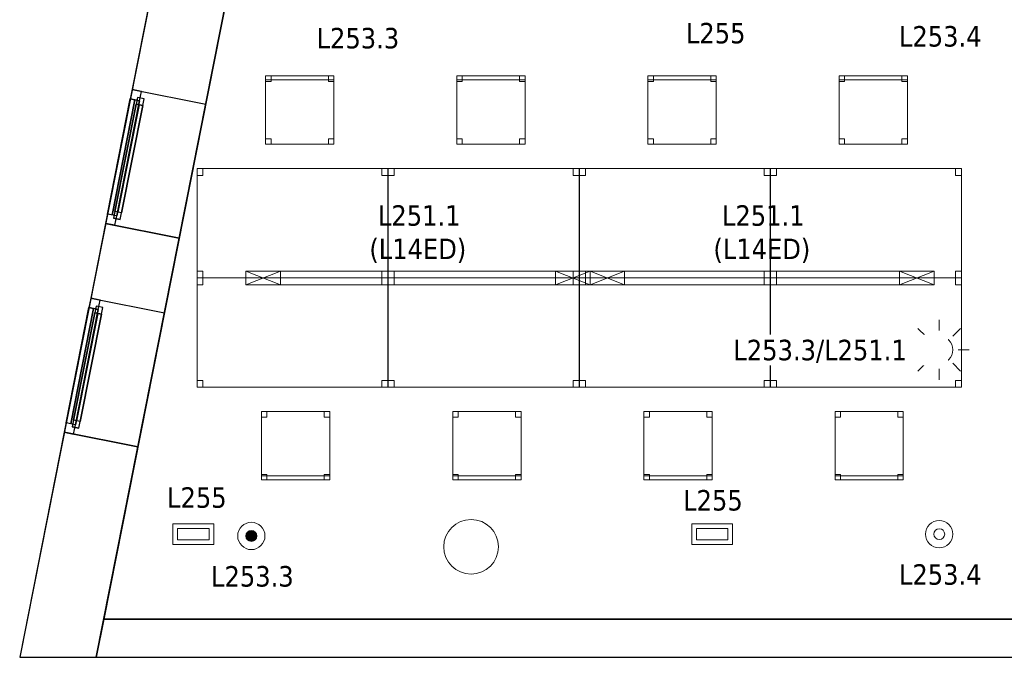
# Model space of a CAD drawing. Header units: metres. Extents: x 397.7 to 427.5, y 12.7 to 28.4.
# Tile 1 of 145: x 397.7 to 404.9, y 12.8 to 17.5. Entities that reach past the tile are written whole.
import ezdxf

# ---------------------------------------------------------------- set-up
doc = ezdxf.new("R2010")
doc.units = ezdxf.units.M
doc.layers.add('01_CARPINTERIA', color=5, linetype='Continuous', lineweight=25, true_color=0x0000ff)
doc.layers.add('01_SUELOS', color=7, linetype='Continuous', lineweight=25, true_color=0x007f00)
for name, color, linetype, lineweight in [('02_MOBILIARIO', 7, 'Continuous', 18), ('A-COLS-____-MCUT', 7, 'Continuous', 18), ('A-COLS-____-OTLN', 7, 'Continuous', 18), ('A-DETL-____-MBND', 7, 'Continuous', 18), ('A-DETL-GENF-OTLN', 7, 'Continuous', 18), ('A-GENM-____-OTLN', 7, 'Continuous', 18), ('A-WALL-____-MCUT', 7, 'Continuous', 25), ('A-WALL-____-OTLN', 7, 'Continuous', 25), ('E-LITE-____-IDEN', 7, 'Continuous', 30), ('E-LITE-EQPM-IDEN', 7, 'Continuous', 30)]:
    doc.layers.add(name, color=color, linetype=linetype, lineweight=lineweight)
doc.styles.add('Tahoma_4', font='tahoma.ttf', dxfattribs={"height": 0.15})

# ---------------------------------------------------------------- blocks, each defined once
blk = doc.blocks.new('Family - Mur P2-152758-05_ENLLUMENAT_P2')
at = {"layer": 'A-WALL-____-MCUT', "color": 253, "true_color": 0xaaaaaa}
for p, q in [((0.0555, 0.28), (0, 0)), ((25.4738, 0.28), (0.0555, 0.28)), ((0, 0), (25.4158, 0))]:
    blk.add_line(p, q, dxfattribs=at)
at = {"layer": 'A-WALL-____-OTLN', "color": 253, "true_color": 0xaaaaaa}
for p, q in [((0.0555, 0.28), (0, 0)), ((25.4738, 0.28), (0.0555, 0.28)), ((0, 0), (25.4158, 0))]:
    blk.add_line(p, q, dxfattribs=at)
at = {"layer": 'A-WALL-____-OTLN', "color": 253, "lineweight": 18, "true_color": 0xaaaaaa}
blk.add_line((0, 0), (25.4158, 0), dxfattribs=at)
blk = doc.blocks.new('Family - Taula 140X80_P2-152765-05_ENLLUMENAT_P2')
at = {"layer": 'A-DETL-____-MBND', "color": 253, "true_color": 0xaaaaaa}
for p, q in [((0, 0.7501), (0, 0.8001)), ((0, 0.8001), (0.0437, 0.8001)), ((0.0437, 0.8001), (0, 0.8001)), ((0, 0.8001), (0, 0.7501)), ((0, 0), (0, 0.8001)), ((0, 0.8001), (1.3973, 0.8001)), ((1.3973, 0.8001), (0, 0.8001)), ((0, 0.8001), (0, 0)), ((0.0437, 0.8001), (0.0437, 0.7501)), ((0.0437, 0.7501), (0.0437, 0.8001)), ((1.3536, 0.7501), (1.3536, 0.8001)), ((1.3536, 0.8001), (1.3973, 0.8001)), ((1.3973, 0.8001), (1.3536, 0.8001)), ((1.3536, 0.8001), (1.3536, 0.7501)), ((1.3973, 0.8001), (1.3973, 0)), ((1.3973, 0), (1.3973, 0.8001)), ((1.3973, 0.8001), (1.3973, 0.7501)), ((1.3973, 0.7501), (1.3973, 0.8001)), ((0.0437, 0.7501), (0, 0.7501)), ((0, 0.7501), (0.0437, 0.7501)), ((1.3973, 0.7501), (1.3536, 0.7501)), ((1.3536, 0.7501), (1.3973, 0.7501)), ((0, 0), (0, 0.05)), ((0, 0.05), (0.0437, 0.05)), ((0.0437, 0.05), (0, 0.05)), ((0, 0.05), (0, 0)), ((0.0437, 0), (0, 0)), ((0, 0), (0.0437, 0)), ((1.3973, 0), (0, 0)), ((0, 0), (1.3973, 0)), ((0.0437, 0.05), (0.0437, 0)), ((0.0437, 0), (0.0437, 0.05)), ((1.3536, 0), (1.3536, 0.05)), ((1.3536, 0.05), (1.3973, 0.05)), ((1.3973, 0.05), (1.3536, 0.05)), ((1.3536, 0.05), (1.3536, 0)), ((1.3973, 0), (1.3536, 0)), ((1.3536, 0), (1.3973, 0)), ((1.3973, 0.05), (1.3973, 0)), ((1.3973, 0), (1.3973, 0.05))]:
    blk.add_line(p, q, dxfattribs=at)
blk = doc.blocks.new('Family - Cadira d_Oficina_P2-152772-05_ENLLUMENAT_P2')
at = {"layer": 'A-DETL-____-MBND', "color": 253, "true_color": 0xaaaaaa}
for p, q in [((0, 0.47), (0, 0.5)), ((0, 0.5), (0.5, 0.5)), ((0.5, 0.5), (0, 0.5)), ((0, 0.5), (0, 0.47)), ((0, 0), (0, 0.5)), ((0, 0.5), (0.5, 0.5)), ((0.5, 0.5), (0, 0.5)), ((0, 0.5), (0, 0)), ((0, 0.46), (0, 0.5)), ((0, 0.5), (0.04, 0.5)), ((0.04, 0.5), (0, 0.5)), ((0, 0.5), (0, 0.46)), ((0.5, 0.47), (0, 0.47)), ((0, 0.47), (0.5, 0.47)), ((0.04, 0.46), (0, 0.46)), ((0, 0.46), (0.04, 0.46)), ((0.04, 0.5), (0.04, 0.46)), ((0.04, 0.46), (0.04, 0.5)), ((0.46, 0.46), (0.46, 0.5)), ((0.46, 0.5), (0.5, 0.5)), ((0.5, 0.5), (0.46, 0.5)), ((0.46, 0.5), (0.46, 0.46)), ((0.5, 0.46), (0.46, 0.46)), ((0.46, 0.46), (0.5, 0.46)), ((0.5, 0.5), (0.5, 0.46)), ((0.5, 0.46), (0.5, 0.5)), ((0.5, 0.5), (0.5, 0.47)), ((0.5, 0.47), (0.5, 0.5)), ((0.5, 0.5), (0.5, 0)), ((0.5, 0), (0.5, 0.5)), ((0, 0), (0, 0.04)), ((0, 0.04), (0.04, 0.04)), ((0.04, 0.04), (0, 0.04)), ((0, 0.04), (0, 0)), ((0.04, 0), (0, 0)), ((0, 0), (0.04, 0)), ((0.5, 0), (0, 0)), ((0.04, 0.04), (0.04, 0)), ((0.04, 0), (0.04, 0.04)), ((0.46, 0), (0.46, 0.04)), ((0.46, 0.04), (0.5, 0.04)), ((0.5, 0.04), (0.46, 0.04)), ((0.46, 0.04), (0.46, 0)), ((0.5, 0), (0.46, 0)), ((0.46, 0), (0.5, 0)), ((0.5, 0.04), (0.5, 0)), ((0.5, 0), (0.5, 0.04)), ((0, 0), (0.5, 0))]:
    blk.add_line(p, q, dxfattribs=at)
blk = doc.blocks.new('Family - LONDR55-XX_ZZ-ARQ-CAA-M3D-Londres55-152793-05_ENLLUMENAT_P2')
at = {"layer": '01_SUELOS', "color": 9, "true_color": 0xaad4aa}
for p, q in [((2.9616, 14.9476), (0, 0)), ((0, 0), (2.9616, 14.9476)), ((0, 0), (25.4191, 0)), ((25.4191, 0), (0, 0))]:
    blk.add_line(p, q, dxfattribs=at)
blk = doc.blocks.new('Family - Taula 140X80_P2-152852-05_ENLLUMENAT_P2')
at = {"layer": 'A-DETL-____-MBND', "color": 253, "true_color": 0xaaaaaa}
for p, q in [((0, 0.7501), (0, 0.8001)), ((0, 0.8001), (0.0437, 0.8001)), ((0.0437, 0.8001), (0, 0.8001)), ((0, 0.8001), (0, 0.7501)), ((0, 0), (0, 0.8001)), ((0, 0.8001), (1.3973, 0.8001)), ((1.3973, 0.8001), (0, 0.8001)), ((0, 0.8001), (0, 0)), ((0.0437, 0.8001), (0.0437, 0.7501)), ((0.0437, 0.7501), (0.0437, 0.8001)), ((1.3536, 0.7501), (1.3536, 0.8001)), ((1.3536, 0.8001), (1.3973, 0.8001)), ((1.3973, 0.8001), (1.3536, 0.8001)), ((1.3536, 0.8001), (1.3536, 0.7501)), ((1.3973, 0.8001), (1.3973, 0)), ((1.3973, 0), (1.3973, 0.8001)), ((1.3973, 0.8001), (1.3973, 0.7501)), ((1.3973, 0.7501), (1.3973, 0.8001)), ((0.0437, 0.7501), (0, 0.7501)), ((0, 0.7501), (0.0437, 0.7501)), ((1.3973, 0.7501), (1.3536, 0.7501)), ((1.3536, 0.7501), (1.3973, 0.7501)), ((0, 0), (0, 0.05)), ((0, 0.05), (0.0437, 0.05)), ((0.0437, 0.05), (0, 0.05)), ((0, 0.05), (0, 0)), ((1.3973, 0), (0, 0)), ((0, 0), (1.3973, 0)), ((0.0437, 0), (0, 0)), ((0, 0), (0.0437, 0)), ((0.0437, 0.05), (0.0437, 0)), ((0.0437, 0), (0.0437, 0.05)), ((1.3536, 0), (1.3536, 0.05)), ((1.3536, 0.05), (1.3973, 0.05)), ((1.3973, 0.05), (1.3536, 0.05)), ((1.3536, 0.05), (1.3536, 0)), ((1.3973, 0), (1.3536, 0)), ((1.3536, 0), (1.3973, 0)), ((1.3973, 0.05), (1.3973, 0)), ((1.3973, 0), (1.3973, 0.05))]:
    blk.add_line(p, q, dxfattribs=at)
blk = doc.blocks.new('Family - Cadira d_Oficina_P2-152889-05_ENLLUMENAT_P2')
at = {"layer": 'A-DETL-____-MBND', "color": 253, "true_color": 0xaaaaaa}
for p, q in [((0, 0.46), (0, 0.5)), ((0, 0.5), (0.04, 0.5)), ((0.04, 0.5), (0, 0.5)), ((0, 0.5), (0, 0.46)), ((0, 0), (0, 0.5)), ((0, 0.5), (0.5, 0.5)), ((0.5, 0.5), (0, 0.5)), ((0, 0.5), (0, 0)), ((0, 0.47), (0, 0.5)), ((0, 0.5), (0.5, 0.5)), ((0.5, 0.5), (0, 0.5)), ((0, 0.5), (0, 0.47)), ((0.5, 0.47), (0, 0.47)), ((0, 0.47), (0.5, 0.47)), ((0.04, 0.46), (0, 0.46)), ((0, 0.46), (0.04, 0.46)), ((0.04, 0.5), (0.04, 0.46)), ((0.04, 0.46), (0.04, 0.5)), ((0.46, 0.46), (0.46, 0.5)), ((0.46, 0.5), (0.5, 0.5)), ((0.5, 0.5), (0.46, 0.5)), ((0.46, 0.5), (0.46, 0.46)), ((0.5, 0.46), (0.46, 0.46)), ((0.46, 0.46), (0.5, 0.46)), ((0.5, 0.5), (0.5, 0)), ((0.5, 0), (0.5, 0.5)), ((0.5, 0.5), (0.5, 0.47)), ((0.5, 0.47), (0.5, 0.5)), ((0.5, 0.5), (0.5, 0.46)), ((0.5, 0.46), (0.5, 0.5)), ((0, 0), (0, 0.04)), ((0, 0.04), (0.04, 0.04)), ((0.04, 0.04), (0, 0.04)), ((0, 0.04), (0, 0)), ((0.5, 0), (0, 0)), ((0.04, 0), (0, 0)), ((0, 0), (0.04, 0)), ((0.04, 0.04), (0.04, 0)), ((0.04, 0), (0.04, 0.04)), ((0.46, 0), (0.46, 0.04)), ((0.46, 0.04), (0.5, 0.04)), ((0.5, 0.04), (0.46, 0.04)), ((0.46, 0.04), (0.46, 0)), ((0.5, 0), (0.46, 0)), ((0.46, 0), (0.5, 0)), ((0.5, 0.04), (0.5, 0)), ((0.5, 0), (0.5, 0.04)), ((0, 0), (0.5, 0))]:
    blk.add_line(p, q, dxfattribs=at)
blk = doc.blocks.new('Family - Cadira d_Oficina_P2-152901-05_ENLLUMENAT_P2')
at = {"layer": 'A-DETL-____-MBND', "color": 253, "true_color": 0xaaaaaa}
for p, q in [((0, 0.5), (0.5, 0.5)), ((0, 0), (0, 0.5)), ((0.5, 0.5), (0, 0.5)), ((0, 0.5), (0, 0)), ((0, 0.46), (0, 0.5)), ((0, 0.5), (0.04, 0.5)), ((0.04, 0.5), (0, 0.5)), ((0, 0.5), (0, 0.46)), ((0.04, 0.46), (0, 0.46)), ((0, 0.46), (0.04, 0.46)), ((0.04, 0.5), (0.04, 0.46)), ((0.04, 0.46), (0.04, 0.5)), ((0.46, 0.46), (0.46, 0.5)), ((0.46, 0.5), (0.5, 0.5)), ((0.5, 0.5), (0.46, 0.5)), ((0.46, 0.5), (0.46, 0.46)), ((0.5, 0.46), (0.46, 0.46)), ((0.46, 0.46), (0.5, 0.46)), ((0.5, 0.5), (0.5, 0)), ((0.5, 0), (0.5, 0.5)), ((0.5, 0.5), (0.5, 0.46)), ((0.5, 0.46), (0.5, 0.5)), ((0, 0), (0, 0.04)), ((0, 0.04), (0.04, 0.04)), ((0.04, 0.04), (0, 0.04)), ((0, 0.04), (0, 0)), ((0, 0), (0, 0.03)), ((0, 0.03), (0.5, 0.03)), ((0.5, 0.03), (0, 0.03)), ((0, 0.03), (0, 0)), ((0, 0), (0.5, 0)), ((0.5, 0), (0, 0)), ((0, 0), (0.5, 0)), ((0.04, 0), (0, 0)), ((0, 0), (0.04, 0)), ((0.04, 0.04), (0.04, 0)), ((0.04, 0), (0.04, 0.04)), ((0.46, 0), (0.46, 0.04)), ((0.46, 0.04), (0.5, 0.04)), ((0.5, 0.04), (0.46, 0.04)), ((0.46, 0.04), (0.46, 0)), ((0.5, 0), (0.46, 0)), ((0.5, 0.04), (0.5, 0)), ((0.5, 0), (0.5, 0.04)), ((0.5, 0.03), (0.5, 0)), ((0.5, 0), (0.5, 0.03)), ((0.5, 0), (0, 0)), ((0.46, 0), (0.5, 0))]:
    blk.add_line(p, q, dxfattribs=at)
blk = doc.blocks.new('Family - Taula 140X80_P2-153002-05_ENLLUMENAT_P2')
at = {"layer": 'A-DETL-____-MBND', "color": 253, "true_color": 0xaaaaaa}
for p, q in [((0, 0), (0, 0.8001)), ((0, 0.8001), (1.3973, 0.8001)), ((1.3973, 0.8001), (0, 0.8001)), ((0, 0.8001), (0, 0)), ((0, 0.7501), (0, 0.8001)), ((0, 0.8001), (0.0437, 0.8001)), ((0.0437, 0.8001), (0, 0.8001)), ((0, 0.8001), (0, 0.7501)), ((0.0437, 0.8001), (0.0437, 0.7501)), ((0.0437, 0.7501), (0.0437, 0.8001)), ((1.3536, 0.7501), (1.3536, 0.8001)), ((1.3536, 0.8001), (1.3973, 0.8001)), ((1.3973, 0.8001), (1.3536, 0.8001)), ((1.3536, 0.8001), (1.3536, 0.7501)), ((1.3973, 0.8001), (1.3973, 0)), ((1.3973, 0), (1.3973, 0.8001)), ((1.3973, 0.8001), (1.3973, 0.7501)), ((1.3973, 0.7501), (1.3973, 0.8001)), ((0.0437, 0.7501), (0, 0.7501)), ((0, 0.7501), (0.0437, 0.7501)), ((1.3973, 0.7501), (1.3536, 0.7501)), ((1.3536, 0.7501), (1.3973, 0.7501)), ((0, 0), (0, 0.05)), ((0, 0.05), (0.0437, 0.05)), ((0.0437, 0.05), (0, 0.05)), ((0, 0.05), (0, 0)), ((0.0437, 0), (0, 0)), ((0, 0), (0.0437, 0)), ((1.3973, 0), (0, 0)), ((0, 0), (1.3973, 0)), ((0.0437, 0.05), (0.0437, 0)), ((0.0437, 0), (0.0437, 0.05)), ((1.3536, 0), (1.3536, 0.05)), ((1.3536, 0.05), (1.3973, 0.05)), ((1.3973, 0.05), (1.3536, 0.05)), ((1.3536, 0.05), (1.3536, 0)), ((1.3973, 0), (1.3536, 0)), ((1.3536, 0), (1.3973, 0)), ((1.3973, 0.05), (1.3973, 0)), ((1.3973, 0), (1.3973, 0.05))]:
    blk.add_line(p, q, dxfattribs=at)
blk = doc.blocks.new('Family - Cadira d_Oficina_P2-153061-05_ENLLUMENAT_P2')
at = {"layer": 'A-DETL-____-MBND', "color": 253, "true_color": 0xaaaaaa}
for p, q in [((0, 0.46), (0, 0.5)), ((0, 0.5), (0.04, 0.5)), ((0.04, 0.5), (0, 0.5)), ((0, 0.5), (0, 0.46)), ((0, 0.5), (0.5, 0.5)), ((0, 0), (0, 0.5)), ((0.5, 0.5), (0, 0.5)), ((0, 0.5), (0, 0)), ((0.04, 0.46), (0, 0.46)), ((0, 0.46), (0.04, 0.46)), ((0.04, 0.5), (0.04, 0.46)), ((0.04, 0.46), (0.04, 0.5)), ((0.46, 0.46), (0.46, 0.5)), ((0.46, 0.5), (0.5, 0.5)), ((0.5, 0.5), (0.46, 0.5)), ((0.46, 0.5), (0.46, 0.46)), ((0.5, 0.46), (0.46, 0.46)), ((0.46, 0.46), (0.5, 0.46)), ((0.5, 0.5), (0.5, 0.46)), ((0.5, 0.46), (0.5, 0.5)), ((0.5, 0.5), (0.5, 0)), ((0.5, 0), (0.5, 0.5)), ((0, 0), (0, 0.04)), ((0, 0.04), (0.04, 0.04)), ((0.04, 0.04), (0, 0.04)), ((0, 0.04), (0, 0)), ((0, 0), (0, 0.03)), ((0, 0.03), (0.5, 0.03)), ((0.5, 0.03), (0, 0.03)), ((0, 0.03), (0, 0)), ((0, 0), (0.5, 0)), ((0.5, 0), (0, 0)), ((0, 0), (0.5, 0)), ((0.04, 0), (0, 0)), ((0, 0), (0.04, 0)), ((0.04, 0.04), (0.04, 0)), ((0.04, 0), (0.04, 0.04)), ((0.46, 0), (0.46, 0.04)), ((0.46, 0.04), (0.5, 0.04)), ((0.5, 0.04), (0.46, 0.04)), ((0.46, 0.04), (0.46, 0)), ((0.5, 0), (0.46, 0)), ((0.5, 0.04), (0.5, 0)), ((0.5, 0), (0.5, 0.04)), ((0.5, 0.03), (0.5, 0)), ((0.5, 0), (0.5, 0.03)), ((0.5, 0), (0, 0)), ((0.46, 0), (0.5, 0))]:
    blk.add_line(p, q, dxfattribs=at)
blk = doc.blocks.new('Family - Taula 140X80_P2-153103-05_ENLLUMENAT_P2')
at = {"layer": 'A-DETL-____-MBND', "color": 253, "true_color": 0xaaaaaa}
for p, q in [((0, 0.8001), (1.3973, 0.8001)), ((0, 0), (0, 0.8001)), ((1.3973, 0.8001), (0, 0.8001)), ((0, 0.8001), (0, 0)), ((0, 0.8001), (0.0437, 0.8001)), ((0, 0.7501), (0, 0.8001)), ((0.0437, 0.8001), (0, 0.8001)), ((0, 0.8001), (0, 0.7501)), ((0.0437, 0.8001), (0.0437, 0.7501)), ((0.0437, 0.7501), (0.0437, 0.8001)), ((1.3536, 0.8001), (1.3973, 0.8001)), ((1.3536, 0.7501), (1.3536, 0.8001)), ((1.3973, 0.8001), (1.3536, 0.8001)), ((1.3536, 0.8001), (1.3536, 0.7501)), ((1.3973, 0.8001), (1.3973, 0)), ((1.3973, 0), (1.3973, 0.8001)), ((1.3973, 0.8001), (1.3973, 0.7501)), ((1.3973, 0.7501), (1.3973, 0.8001)), ((0.0437, 0.7501), (0, 0.7501)), ((0, 0.7501), (0.0437, 0.7501)), ((1.3973, 0.7501), (1.3536, 0.7501)), ((1.3536, 0.7501), (1.3973, 0.7501)), ((0, 0.05), (0.0437, 0.05)), ((0, 0), (0, 0.05)), ((0.0437, 0.05), (0, 0.05)), ((0, 0.05), (0, 0)), ((0.0437, 0), (0, 0)), ((0, 0), (0.0437, 0)), ((0, 0), (1.3973, 0)), ((0.0437, 0.05), (0.0437, 0)), ((0.0437, 0), (0.0437, 0.05)), ((1.3536, 0.05), (1.3973, 0.05)), ((1.3536, 0), (1.3536, 0.05)), ((1.3973, 0.05), (1.3536, 0.05)), ((1.3536, 0.05), (1.3536, 0)), ((1.3973, 0), (1.3536, 0)), ((1.3536, 0), (1.3973, 0)), ((1.3973, 0.05), (1.3973, 0)), ((1.3973, 0), (1.3973, 0.05)), ((1.3973, 0), (0, 0))]:
    blk.add_line(p, q, dxfattribs=at)
blk = doc.blocks.new('Family - Cadira d_Oficina_P2-153107-05_ENLLUMENAT_P2')
at = {"layer": 'A-DETL-____-MBND', "color": 253, "true_color": 0xaaaaaa}
for p, q in [((0, 0.46), (0, 0.5)), ((0, 0.5), (0.04, 0.5)), ((0.04, 0.5), (0, 0.5)), ((0, 0.5), (0, 0.46)), ((0, 0.5), (0.5, 0.5)), ((0, 0), (0, 0.5)), ((0.5, 0.5), (0, 0.5)), ((0, 0.5), (0, 0)), ((0.04, 0.46), (0, 0.46)), ((0, 0.46), (0.04, 0.46)), ((0.04, 0.5), (0.04, 0.46)), ((0.04, 0.46), (0.04, 0.5)), ((0.46, 0.46), (0.46, 0.5)), ((0.46, 0.5), (0.5, 0.5)), ((0.5, 0.5), (0.46, 0.5)), ((0.46, 0.5), (0.46, 0.46)), ((0.5, 0.46), (0.46, 0.46)), ((0.46, 0.46), (0.5, 0.46)), ((0.5, 0.5), (0.5, 0.46)), ((0.5, 0.46), (0.5, 0.5)), ((0.5, 0.5), (0.5, 0)), ((0.5, 0), (0.5, 0.5)), ((0, 0), (0, 0.04)), ((0, 0.04), (0.04, 0.04)), ((0.04, 0.04), (0, 0.04)), ((0, 0.04), (0, 0)), ((0, 0), (0, 0.03)), ((0, 0.03), (0.5, 0.03)), ((0.5, 0.03), (0, 0.03)), ((0, 0.03), (0, 0)), ((0.5, 0), (0, 0)), ((0, 0), (0.5, 0)), ((0, 0), (0.5, 0)), ((0.04, 0), (0, 0)), ((0, 0), (0.04, 0)), ((0.04, 0.04), (0.04, 0)), ((0.04, 0), (0.04, 0.04)), ((0.46, 0), (0.46, 0.04)), ((0.46, 0.04), (0.5, 0.04)), ((0.5, 0.04), (0.46, 0.04)), ((0.46, 0.04), (0.46, 0)), ((0.5, 0), (0.46, 0)), ((0.5, 0.04), (0.5, 0)), ((0.5, 0), (0.5, 0.04)), ((0.5, 0.03), (0.5, 0)), ((0.5, 0), (0.5, 0.03)), ((0.5, 0), (0, 0)), ((0.46, 0), (0.5, 0))]:
    blk.add_line(p, q, dxfattribs=at)
blk = doc.blocks.new('Family - Pilar P2-153119-05_ENLLUMENAT_P2')
at = {"layer": 'A-COLS-____-MCUT', "color": 253, "true_color": 0xaaaaaa}
for start, end in [(360, 180), (180, 360)]:
    blk.add_arc((0.2, 0.2), 0.2, start, end, dxfattribs=at)
at = {"layer": 'A-COLS-____-OTLN', "color": 253, "true_color": 0xaaaaaa}
for start, end in [(360, 180), (180, 360)]:
    blk.add_arc((0.2, 0.2), 0.2, start, end, dxfattribs=at)
blk = doc.blocks.new('Family - Taula 140X80_P2-153150-05_ENLLUMENAT_P2')
at = {"layer": 'A-DETL-____-MBND', "color": 253, "true_color": 0xaaaaaa}
for p, q in [((0, 0.7501), (0, 0.8001)), ((0, 0.8001), (0.0437, 0.8001)), ((0.0437, 0.8001), (0, 0.8001)), ((0, 0.8001), (0, 0.7501)), ((0, 0), (0, 0.8001)), ((0, 0.8001), (1.3973, 0.8001)), ((1.3973, 0.8001), (0, 0.8001)), ((0, 0.8001), (0, 0)), ((0.0437, 0.8001), (0.0437, 0.7501)), ((0.0437, 0.7501), (0.0437, 0.8001)), ((1.3536, 0.7501), (1.3536, 0.8001)), ((1.3536, 0.8001), (1.3973, 0.8001)), ((1.3973, 0.8001), (1.3536, 0.8001)), ((1.3536, 0.8001), (1.3536, 0.7501)), ((1.3973, 0.8001), (1.3973, 0.7501)), ((1.3973, 0.7501), (1.3973, 0.8001)), ((1.3973, 0.8001), (1.3973, 0)), ((1.3973, 0), (1.3973, 0.8001)), ((0.0437, 0.7501), (0, 0.7501)), ((0, 0.7501), (0.0437, 0.7501)), ((1.3973, 0.7501), (1.3536, 0.7501)), ((1.3536, 0.7501), (1.3973, 0.7501)), ((0, 0), (0, 0.05)), ((0, 0.05), (0.0437, 0.05)), ((0.0437, 0.05), (0, 0.05)), ((0, 0.05), (0, 0)), ((0.0437, 0), (0, 0)), ((0, 0), (0.0437, 0)), ((1.3973, 0), (0, 0)), ((0, 0), (1.3973, 0)), ((0.0437, 0.05), (0.0437, 0)), ((0.0437, 0), (0.0437, 0.05)), ((1.3536, 0), (1.3536, 0.05)), ((1.3536, 0.05), (1.3973, 0.05)), ((1.3973, 0.05), (1.3536, 0.05)), ((1.3536, 0.05), (1.3536, 0)), ((1.3973, 0), (1.3536, 0)), ((1.3536, 0), (1.3973, 0)), ((1.3973, 0.05), (1.3973, 0)), ((1.3973, 0), (1.3973, 0.05))]:
    blk.add_line(p, q, dxfattribs=at)
blk = doc.blocks.new('Family - Cadira d_Oficina_P2-153168-05_ENLLUMENAT_P2')
at = {"layer": 'A-DETL-____-MBND', "color": 253, "true_color": 0xaaaaaa}
for p, q in [((0, 0.46), (0, 0.5)), ((0, 0.5), (0.04, 0.5)), ((0.04, 0.5), (0, 0.5)), ((0, 0.5), (0, 0.46)), ((0, 0), (0, 0.5)), ((0, 0.5), (0.5, 0.5)), ((0.5, 0.5), (0, 0.5)), ((0, 0.5), (0, 0)), ((0, 0.47), (0, 0.5)), ((0, 0.5), (0.5, 0.5)), ((0.5, 0.5), (0, 0.5)), ((0, 0.5), (0, 0.47)), ((0.5, 0.47), (0, 0.47)), ((0, 0.47), (0.5, 0.47)), ((0.04, 0.46), (0, 0.46)), ((0, 0.46), (0.04, 0.46)), ((0.04, 0.5), (0.04, 0.46)), ((0.04, 0.46), (0.04, 0.5)), ((0.46, 0.46), (0.46, 0.5)), ((0.46, 0.5), (0.5, 0.5)), ((0.5, 0.5), (0.46, 0.5)), ((0.46, 0.5), (0.46, 0.46)), ((0.5, 0.46), (0.46, 0.46)), ((0.46, 0.46), (0.5, 0.46)), ((0.5, 0.5), (0.5, 0.46)), ((0.5, 0.46), (0.5, 0.5)), ((0.5, 0.5), (0.5, 0)), ((0.5, 0), (0.5, 0.5)), ((0.5, 0.5), (0.5, 0.47)), ((0.5, 0.47), (0.5, 0.5)), ((0, 0), (0, 0.04)), ((0, 0.04), (0.04, 0.04)), ((0.04, 0.04), (0, 0.04)), ((0, 0.04), (0, 0)), ((0.04, 0), (0, 0)), ((0, 0), (0.04, 0)), ((0.5, 0), (0, 0)), ((0.04, 0.04), (0.04, 0)), ((0.04, 0), (0.04, 0.04)), ((0.46, 0), (0.46, 0.04)), ((0.46, 0.04), (0.5, 0.04)), ((0.5, 0.04), (0.46, 0.04)), ((0.46, 0.04), (0.46, 0)), ((0.5, 0), (0.46, 0)), ((0.46, 0), (0.5, 0)), ((0.5, 0.04), (0.5, 0)), ((0.5, 0), (0.5, 0.04)), ((0, 0), (0.5, 0))]:
    blk.add_line(p, q, dxfattribs=at)
blk = doc.blocks.new('Family - Taula 140X80_P2-153208-05_ENLLUMENAT_P2')
at = {"layer": 'A-DETL-____-MBND', "color": 253, "true_color": 0xaaaaaa}
for p, q in [((0, 0.8001), (0.0437, 0.8001)), ((0, 0.7501), (0, 0.8001)), ((0.0437, 0.8001), (0, 0.8001)), ((0, 0.8001), (0, 0.7501)), ((0, 0.8001), (1.3973, 0.8001)), ((0, 0), (0, 0.8001)), ((1.3973, 0.8001), (0, 0.8001)), ((0, 0.8001), (0, 0)), ((0.0437, 0.8001), (0.0437, 0.7501)), ((0.0437, 0.7501), (0.0437, 0.8001)), ((1.3536, 0.8001), (1.3973, 0.8001)), ((1.3536, 0.7501), (1.3536, 0.8001)), ((1.3973, 0.8001), (1.3536, 0.8001)), ((1.3536, 0.8001), (1.3536, 0.7501)), ((1.3973, 0.8001), (1.3973, 0.7501)), ((1.3973, 0.7501), (1.3973, 0.8001)), ((1.3973, 0.8001), (1.3973, 0)), ((1.3973, 0), (1.3973, 0.8001)), ((0.0437, 0.7501), (0, 0.7501)), ((0, 0.7501), (0.0437, 0.7501)), ((1.3973, 0.7501), (1.3536, 0.7501)), ((1.3536, 0.7501), (1.3973, 0.7501)), ((0, 0.05), (0.0437, 0.05)), ((0, 0), (0, 0.05)), ((0.0437, 0.05), (0, 0.05)), ((0, 0.05), (0, 0)), ((0.0437, 0), (0, 0)), ((0, 0), (0.0437, 0)), ((0, 0), (1.3973, 0)), ((0.0437, 0.05), (0.0437, 0)), ((0.0437, 0), (0.0437, 0.05)), ((1.3536, 0.05), (1.3973, 0.05)), ((1.3536, 0), (1.3536, 0.05)), ((1.3973, 0.05), (1.3536, 0.05)), ((1.3536, 0.05), (1.3536, 0)), ((1.3973, 0), (1.3536, 0)), ((1.3536, 0), (1.3973, 0)), ((1.3973, 0.05), (1.3973, 0)), ((1.3973, 0), (1.3973, 0.05)), ((1.3973, 0), (0, 0))]:
    blk.add_line(p, q, dxfattribs=at)
blk = doc.blocks.new('Family - Cadira d_Oficina_P2-153237-05_ENLLUMENAT_P2')
at = {"layer": 'A-DETL-____-MBND', "color": 253, "true_color": 0xaaaaaa}
for p, q in [((0, 0.5), (0.5, 0.5)), ((0, 0), (0, 0.5)), ((0.5, 0.5), (0, 0.5)), ((0, 0.5), (0, 0)), ((0, 0.46), (0, 0.5)), ((0, 0.5), (0.04, 0.5)), ((0.04, 0.5), (0, 0.5)), ((0, 0.5), (0, 0.46)), ((0.04, 0.46), (0, 0.46)), ((0, 0.46), (0.04, 0.46)), ((0.04, 0.5), (0.04, 0.46)), ((0.04, 0.46), (0.04, 0.5)), ((0.46, 0.46), (0.46, 0.5)), ((0.46, 0.5), (0.5, 0.5)), ((0.5, 0.5), (0.46, 0.5)), ((0.46, 0.5), (0.46, 0.46)), ((0.5, 0.46), (0.46, 0.46)), ((0.46, 0.46), (0.5, 0.46)), ((0.5, 0.5), (0.5, 0.46)), ((0.5, 0.46), (0.5, 0.5)), ((0.5, 0.5), (0.5, 0)), ((0.5, 0), (0.5, 0.5)), ((0, 0), (0, 0.04)), ((0, 0.04), (0.04, 0.04)), ((0.04, 0.04), (0, 0.04)), ((0, 0.04), (0, 0)), ((0, 0), (0, 0.03)), ((0, 0.03), (0.5, 0.03)), ((0.5, 0.03), (0, 0.03)), ((0, 0.03), (0, 0)), ((0.5, 0), (0, 0)), ((0, 0), (0.5, 0)), ((0, 0), (0.5, 0)), ((0.04, 0), (0, 0)), ((0, 0), (0.04, 0)), ((0.04, 0.04), (0.04, 0)), ((0.04, 0), (0.04, 0.04)), ((0.46, 0), (0.46, 0.04)), ((0.46, 0.04), (0.5, 0.04)), ((0.5, 0.04), (0.46, 0.04)), ((0.46, 0.04), (0.46, 0)), ((0.5, 0), (0.46, 0)), ((0.5, 0.04), (0.5, 0)), ((0.5, 0), (0.5, 0.04)), ((0.5, 0.03), (0.5, 0)), ((0.5, 0), (0.5, 0.03)), ((0.5, 0), (0, 0)), ((0.46, 0), (0.5, 0))]:
    blk.add_line(p, q, dxfattribs=at)
blk = doc.blocks.new('Forma directa - LONDR55-XX_ZZ-ARQ-CAA-M3D-Londres55-152687-05_ENLLUMENAT_P2')
at = {"layer": '01_CARPINTERIA', "color": 161, "true_color": 0xaaaaff}
for p, q in [((0.1, 0.1), (0.05, 0.1)), ((0.05, 0.1), (0.05, 0.05)), ((0.1, 0.1), (0.05, 0.1)), ((0.05, 0.1), (0.05, 0.05)), ((0.1, 0.05), (0.1, 0.1)), ((0.1, 0.1), (0.1, 0.05)), ((0.1, 0.1), (0.9, 0.1)), ((0.9, 0.1), (0.1, 0.1)), ((0.1, 0.1), (0.1, 0.05)), ((0.1, 0.05), (0.1, 0.1)), ((0.9, 0.075), (0.1, 0.075)), ((0.9, 0.075), (0.1, 0.075)), ((0.95, 0.1), (0.9, 0.1)), ((0.9, 0.1), (0.9, 0.05)), ((0.95, 0.1), (0.9, 0.1)), ((0.9, 0.1), (0.9, 0.05)), ((0.9, 0.1), (0.9, 0.05)), ((0.9, 0.1), (0.9, 0.05)), ((0.95, 0.05), (0.95, 0.1)), ((0.95, 0.1), (0.95, 0.05)), ((0.07, 0.07), (0, 0.07)), ((0, 0.07), (0, 0)), ((0.07, 0.07), (0, 0.07)), ((0, 0.07), (0, 0)), ((0, 0), (0.07, 0)), ((0, 0), (0.07, 0)), ((0.05, 0.05), (0.1, 0.05)), ((0.05, 0.05), (0.1, 0.05)), ((0.07, 0.07), (0.93, 0.07)), ((0.93, 0.07), (0.07, 0.07)), ((0.07, 0.07), (0.07, 0)), ((0.07, 0), (0.07, 0.07)), ((0.07, 0), (0.07, 0.07)), ((0.07, 0.07), (0.07, 0)), ((0.93, 0.035), (0.07, 0.035)), ((0.07, 0.035), (0.93, 0.035)), ((0.07, 0), (0.93, 0)), ((0.93, 0), (0.07, 0)), ((0.1, 0.05), (0.9, 0.05)), ((0.9, 0.05), (0.1, 0.05)), ((0.9, 0.05), (0.95, 0.05)), ((0.9, 0.05), (0.95, 0.05)), ((0.93, 0.07), (0.93, 0)), ((0.93, 0.07), (0.93, 0)), ((1, 0.07), (0.93, 0.07)), ((0.93, 0.07), (0.93, 0)), ((1, 0.07), (0.93, 0.07)), ((0.93, 0.07), (0.93, 0)), ((0.93, 0), (1, 0)), ((0.93, 0), (1, 0)), ((1, 0), (1, 0.07)), ((1, 0.07), (1, 0))]:
    blk.add_line(p, q, dxfattribs=at)
blk = doc.blocks.new('Forma directa - Finestra P2-153256-05_ENLLUMENAT_P2')
at = {"xscale": 1.00000002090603, "yscale": 1.00000002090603, "zscale": 1.00000002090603}
blk.add_blockref('Forma directa - LONDR55-XX_ZZ-ARQ-CAA-M3D-Londres55-152687-05_ENLLUMENAT_P2', (0, 0), dxfattribs=at)
blk = doc.blocks.new('Family - Taula 140X80_P2-153265-05_ENLLUMENAT_P2')
at = {"layer": 'A-DETL-____-MBND', "color": 253, "true_color": 0xaaaaaa}
for p, q in [((0, 0.8001), (1.3973, 0.8001)), ((0, 0), (0, 0.8001)), ((1.3973, 0.8001), (0, 0.8001)), ((0, 0.8001), (0, 0)), ((0, 0.8001), (0.0437, 0.8001)), ((0, 0.7501), (0, 0.8001)), ((0.0437, 0.8001), (0, 0.8001)), ((0, 0.8001), (0, 0.7501)), ((0.0437, 0.8001), (0.0437, 0.7501)), ((0.0437, 0.7501), (0.0437, 0.8001)), ((1.3536, 0.8001), (1.3973, 0.8001)), ((1.3536, 0.7501), (1.3536, 0.8001)), ((1.3973, 0.8001), (1.3536, 0.8001)), ((1.3536, 0.8001), (1.3536, 0.7501)), ((1.3973, 0.8001), (1.3973, 0)), ((1.3973, 0), (1.3973, 0.8001)), ((1.3973, 0.8001), (1.3973, 0.7501)), ((1.3973, 0.7501), (1.3973, 0.8001)), ((0.0437, 0.7501), (0, 0.7501)), ((0, 0.7501), (0.0437, 0.7501)), ((1.3973, 0.7501), (1.3536, 0.7501)), ((1.3536, 0.7501), (1.3973, 0.7501)), ((0, 0.05), (0.0437, 0.05)), ((0, 0), (0, 0.05)), ((0.0437, 0.05), (0, 0.05)), ((0, 0.05), (0, 0)), ((0, 0), (1.3973, 0)), ((0.0437, 0), (0, 0)), ((0, 0), (0.0437, 0)), ((0.0437, 0.05), (0.0437, 0)), ((0.0437, 0), (0.0437, 0.05)), ((1.3536, 0.05), (1.3973, 0.05)), ((1.3536, 0), (1.3536, 0.05)), ((1.3973, 0.05), (1.3536, 0.05)), ((1.3536, 0.05), (1.3536, 0)), ((1.3973, 0), (1.3536, 0)), ((1.3536, 0), (1.3973, 0)), ((1.3973, 0.05), (1.3973, 0)), ((1.3973, 0), (1.3973, 0.05)), ((1.3973, 0), (0, 0))]:
    blk.add_line(p, q, dxfattribs=at)
blk = doc.blocks.new('Forma directa - Finestra P2-153275-05_ENLLUMENAT_P2')
at = {"xscale": 1.00000002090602, "yscale": 1.00000002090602, "zscale": 1.00000002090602}
blk.add_blockref('Forma directa - LONDR55-XX_ZZ-ARQ-CAA-M3D-Londres55-152687-05_ENLLUMENAT_P2', (0, 0), dxfattribs=at)
blk = doc.blocks.new('Family - Taula 140X80_P2-153291-05_ENLLUMENAT_P2')
at = {"layer": 'A-DETL-____-MBND', "color": 253, "true_color": 0xaaaaaa}
for p, q in [((0, 0.8001), (0.0437, 0.8001)), ((0, 0.7501), (0, 0.8001)), ((0.0437, 0.8001), (0, 0.8001)), ((0, 0.8001), (0, 0.7501)), ((0, 0.8001), (1.3973, 0.8001)), ((0, 0), (0, 0.8001)), ((1.3973, 0.8001), (0, 0.8001)), ((0, 0.8001), (0, 0)), ((0.0437, 0.8001), (0.0437, 0.7501)), ((0.0437, 0.7501), (0.0437, 0.8001)), ((1.3536, 0.8001), (1.3973, 0.8001)), ((1.3536, 0.7501), (1.3536, 0.8001)), ((1.3973, 0.8001), (1.3536, 0.8001)), ((1.3536, 0.8001), (1.3536, 0.7501)), ((1.3973, 0.8001), (1.3973, 0)), ((1.3973, 0), (1.3973, 0.8001)), ((1.3973, 0.8001), (1.3973, 0.7501)), ((1.3973, 0.7501), (1.3973, 0.8001)), ((0.0437, 0.7501), (0, 0.7501)), ((0, 0.7501), (0.0437, 0.7501)), ((1.3973, 0.7501), (1.3536, 0.7501)), ((1.3536, 0.7501), (1.3973, 0.7501)), ((0, 0.05), (0.0437, 0.05)), ((0, 0), (0, 0.05)), ((0.0437, 0.05), (0, 0.05)), ((0, 0.05), (0, 0)), ((0, 0), (1.3973, 0)), ((0.0437, 0), (0, 0)), ((0, 0), (0.0437, 0)), ((0.0437, 0.05), (0.0437, 0)), ((0.0437, 0), (0.0437, 0.05)), ((1.3536, 0.05), (1.3973, 0.05)), ((1.3536, 0), (1.3536, 0.05)), ((1.3973, 0.05), (1.3536, 0.05)), ((1.3536, 0.05), (1.3536, 0)), ((1.3973, 0), (1.3536, 0)), ((1.3536, 0), (1.3973, 0)), ((1.3973, 0.05), (1.3973, 0)), ((1.3973, 0), (1.3973, 0.05)), ((1.3973, 0), (0, 0))]:
    blk.add_line(p, q, dxfattribs=at)
blk = doc.blocks.new('Family - Cadira d_Oficina_P2-153293-05_ENLLUMENAT_P2')
at = {"layer": 'A-DETL-____-MBND', "color": 253, "true_color": 0xaaaaaa}
for p, q in [((0, 0), (0, 0.5)), ((0, 0.5), (0.5, 0.5)), ((0.5, 0.5), (0, 0.5)), ((0, 0.5), (0, 0)), ((0, 0.46), (0, 0.5)), ((0, 0.5), (0.04, 0.5)), ((0.04, 0.5), (0, 0.5)), ((0, 0.5), (0, 0.46)), ((0, 0.47), (0, 0.5)), ((0, 0.5), (0.5, 0.5)), ((0.5, 0.5), (0, 0.5)), ((0, 0.5), (0, 0.47)), ((0.5, 0.47), (0, 0.47)), ((0, 0.47), (0.5, 0.47)), ((0.04, 0.46), (0, 0.46)), ((0, 0.46), (0.04, 0.46)), ((0.04, 0.5), (0.04, 0.46)), ((0.04, 0.46), (0.04, 0.5)), ((0.46, 0.46), (0.46, 0.5)), ((0.46, 0.5), (0.5, 0.5)), ((0.5, 0.5), (0.46, 0.5)), ((0.46, 0.5), (0.46, 0.46)), ((0.5, 0.46), (0.46, 0.46)), ((0.46, 0.46), (0.5, 0.46)), ((0.5, 0.5), (0.5, 0)), ((0.5, 0), (0.5, 0.5)), ((0.5, 0.5), (0.5, 0.46)), ((0.5, 0.46), (0.5, 0.5)), ((0.5, 0.5), (0.5, 0.47)), ((0.5, 0.47), (0.5, 0.5)), ((0, 0), (0, 0.04)), ((0, 0.04), (0.04, 0.04)), ((0.04, 0.04), (0, 0.04)), ((0, 0.04), (0, 0)), ((0.5, 0), (0, 0)), ((0.04, 0), (0, 0)), ((0, 0), (0.04, 0)), ((0.04, 0.04), (0.04, 0)), ((0.04, 0), (0.04, 0.04)), ((0.46, 0), (0.46, 0.04)), ((0.46, 0.04), (0.5, 0.04)), ((0.5, 0.04), (0.46, 0.04)), ((0.46, 0.04), (0.46, 0)), ((0.5, 0), (0.46, 0)), ((0.46, 0), (0.5, 0)), ((0.5, 0.04), (0.5, 0)), ((0.5, 0), (0.5, 0.04)), ((0, 0), (0.5, 0))]:
    blk.add_line(p, q, dxfattribs=at)
blk = doc.blocks.new('Family - Façana nord-oest P2-153299-05_ENLLUMENAT_P2')
at = {"layer": 'A-WALL-____-MCUT', "color": 253, "true_color": 0xaaaaaa}
for p, q in [((11.449, 0.55), (9.8597, 0.55)), ((11.449, 0), (11.449, 0.55)), ((12.449, 0.55), (12.449, 0)), ((13.0068, 0.55), (12.449, 0.55)), ((13.0068, 0), (13.0068, 0.55)), ((14.0068, 0.55), (14.0068, 0)), ((15.5778, 0.55), (14.0068, 0.55)), ((15.6868, 0), (15.5778, 0.55)), ((9.8597, 0), (11.449, 0)), ((12.449, 0), (13.0068, 0)), ((14.0068, 0), (15.6868, 0))]:
    blk.add_line(p, q, dxfattribs=at)
at = {"layer": 'A-WALL-____-OTLN', "color": 253, "true_color": 0xaaaaaa}
for p, q in [((15.5778, 0.55), (-0.109, 0.55)), ((11.449, 0), (11.449, 0.55)), ((12.449, 0.55), (11.449, 0.55)), ((12.449, 0), (12.449, 0.55)), ((13.0068, 0), (13.0068, 0.55)), ((14.0068, 0.55), (13.0068, 0.55)), ((14.0068, 0), (14.0068, 0.55)), ((15.6868, 0), (15.5778, 0.55)), ((0, 0), (15.6868, 0)), ((11.449, 0), (12.449, 0)), ((13.0068, 0), (14.0068, 0))]:
    blk.add_line(p, q, dxfattribs=at)
at = {"layer": 'A-WALL-____-OTLN', "color": 253, "lineweight": 18, "true_color": 0xaaaaaa}
blk.add_line((0, 0), (15.6868, 0), dxfattribs=at)
blk = doc.blocks.new('Family - Vano finestra P2-153303-05_ENLLUMENAT_P2')
at = {"layer": 'A-GENM-____-OTLN', "color": 253, "true_color": 0xaaaaaa}
for p, q in [((398.5046, 16.9976), (398.3102, 16.0166)), ((398.3102, 16.0166), (398.5046, 16.9976)), ((399.0441, 16.8907), (398.5046, 16.9976)), ((399.0441, 16.8907), (398.5046, 16.9976)), ((398.8498, 15.9098), (399.0441, 16.8907)), ((399.0441, 16.8907), (398.8498, 15.9098)), ((398.3102, 16.0166), (398.8498, 15.9098)), ((398.8498, 15.9098), (398.3102, 16.0166))]:
    blk.add_line(p, q, dxfattribs=at)
blk = doc.blocks.new('Family - Vano finestra P2-153309-05_ENLLUMENAT_P2')
at = {"layer": 'A-GENM-____-OTLN', "color": 253, "true_color": 0xaaaaaa}
for p, q in [((398.2018, 15.4694), (398.0075, 14.4885)), ((398.0075, 14.4885), (398.2018, 15.4694)), ((398.7413, 15.3625), (398.2018, 15.4694)), ((398.7413, 15.3625), (398.2018, 15.4694)), ((398.547, 14.3816), (398.7413, 15.3625)), ((398.7413, 15.3625), (398.547, 14.3816)), ((398.0075, 14.4885), (398.547, 14.3816)), ((398.547, 14.3816), (398.0075, 14.4885))]:
    blk.add_line(p, q, dxfattribs=at)
blk = doc.blocks.new('LONDR55-XX_ZZ-ARQ-CAA-M3D-Londres55_ifc-1-05_ENLLUMENAT_P2')
at = {"layer": '01_CARPINTERIA', "color": 253, "lineweight": 18, "true_color": 0xaaaaaa}
for name, p, rotation in [('Forma directa - Finestra P2-153275-05_ENLLUMENAT_P2', (398.5046, 16.9976), 258.793101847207), ('Forma directa - Finestra P2-153256-05_ENLLUMENAT_P2', (398.2018, 15.4694), 258.7931018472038)]:
    blk.add_blockref(name, p, dxfattribs=dict(at, rotation=rotation))
at = {"layer": '01_SUELOS', "color": 253, "lineweight": 18, "true_color": 0xaaaaaa}
blk.add_blockref('Family - LONDR55-XX_ZZ-ARQ-CAA-M3D-Londres55-152793-05_ENLLUMENAT_P2', (398.2971, 13.1206), dxfattribs=at)
at = {"layer": '02_MOBILIARIO', "color": 253, "lineweight": 18, "true_color": 0xaaaaaa}
for name, p in [('Family - Cadira d_Oficina_P2-152889-05_ENLLUMENAT_P2', (399.4817, 16.5972)), ('Family - Cadira d_Oficina_P2-152772-05_ENLLUMENAT_P2', (400.8829, 16.5972)), ('Family - Cadira d_Oficina_P2-153293-05_ENLLUMENAT_P2', (402.2829, 16.5972)), ('Family - Cadira d_Oficina_P2-153168-05_ENLLUMENAT_P2', (403.6829, 16.5972)), ('Family - Taula 140X80_P2-153265-05_ENLLUMENAT_P2', (398.9797, 15.618)), ('Family - Taula 140X80_P2-153103-05_ENLLUMENAT_P2', (400.3809, 15.618)), ('Family - Taula 140X80_P2-153208-05_ENLLUMENAT_P2', (401.7809, 15.618)), ('Family - Taula 140X80_P2-153291-05_ENLLUMENAT_P2', (403.1809, 15.618)), ('Family - Taula 140X80_P2-153002-05_ENLLUMENAT_P2', (398.9797, 14.818)), ('Family - Taula 140X80_P2-153150-05_ENLLUMENAT_P2', (400.3809, 14.818)), ('Family - Taula 140X80_P2-152765-05_ENLLUMENAT_P2', (401.7809, 14.818)), ('Family - Taula 140X80_P2-152852-05_ENLLUMENAT_P2', (403.1809, 14.818)), ('Family - Cadira d_Oficina_P2-153107-05_ENLLUMENAT_P2', (399.4517, 14.1389)), ('Family - Cadira d_Oficina_P2-152901-05_ENLLUMENAT_P2', (400.8529, 14.1389)), ('Family - Cadira d_Oficina_P2-153237-05_ENLLUMENAT_P2', (402.2529, 14.1389)), ('Family - Cadira d_Oficina_P2-153061-05_ENLLUMENAT_P2', (403.6529, 14.1389))]:
    blk.add_blockref(name, p, dxfattribs=at)
at = {"layer": 'A-COLS-____-OTLN', "color": 253, "lineweight": 18, "true_color": 0xaaaaaa}
blk.add_blockref('Family - Pilar P2-153119-05_ENLLUMENAT_P2', (400.787, 13.4495), dxfattribs=at)
at = {"layer": 'A-GENM-____-OTLN', "color": 253, "lineweight": 18, "true_color": 0xaaaaaa}
for name in ['Family - Vano finestra P2-153303-05_ENLLUMENAT_P2', 'Family - Vano finestra P2-153309-05_ENLLUMENAT_P2']:
    blk.add_blockref(name, (0, 0), dxfattribs=at)
at = {"layer": 'A-WALL-____-OTLN', "color": 253, "lineweight": 18, "true_color": 0xaaaaaa, "rotation": 258.7931018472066}
blk.add_blockref('Family - Façana nord-oest P2-153299-05_ENLLUMENAT_P2', (400.7297, 28.2282), dxfattribs=at)
at = {"layer": 'A-WALL-____-OTLN', "color": 253, "lineweight": 18, "true_color": 0xaaaaaa}
blk.add_blockref('Family - Mur P2-152758-05_ENLLUMENAT_P2', (398.2417, 12.8406), dxfattribs=at)
blk = doc.blocks.new('ZYR_06_02_02 Down Superficie - L 03-834902-05_ENLLUMENAT_P2')
at = {"layer": 'A-DETL-GENF-OTLN', "color": 92, "true_color": 0x00c400}
for radius in [0.1, 0.04]:
    blk.add_circle((0, 0), radius, dxfattribs=at)
blk = doc.blocks.new('ZYR_06_02_02 Down Superficie - L 03 D-V2-05_ENLLUMENAT_P2')
at = {"layer": 'A-DETL-GENF-OTLN', "true_color": 0x00c400}
blk.add_hatch(color=92, dxfattribs=at).paths.add_polyline_path([(0, -0.04), (0.0104, -0.0386), (0.02, -0.0346), (0.0283, -0.0283), (0.0346, -0.02), (0.0386, -0.0104), (0.04, 0), (0.0386, 0.0104), (0.0346, 0.02), (0.0283, 0.0283), (0.02, 0.0346), (0.0104, 0.0386), (0, 0.04), (-0.0104, 0.0386), (-0.02, 0.0346), (-0.0283, 0.0283), (-0.0346, 0.02), (-0.0386, 0.0104), (-0.04, 0), (-0.0386, -0.0104), (-0.0346, -0.02), (-0.0283, -0.0283), (-0.02, -0.0346), (-0.0104, -0.0386)])
at = {"layer": 'A-DETL-GENF-OTLN', "color": 92, "true_color": 0x00c400}
for radius in [0.1, 0.04]:
    blk.add_circle((0, 0), radius, dxfattribs=at)
for start, end in [(360, 180), (180, 360)]:
    blk.add_arc((0, 0), 0.04, start, end, dxfattribs=at)
blk = doc.blocks.new('ZYR_06_02_05 LLuminària Suspesa - L 14 ED-850681-05_ENLLUMENAT_P2')
at = {"layer": 'A-DETL-GENF-OTLN', "color": 92, "true_color": 0x00c400}
for p, q in [((-1.26, 0.05), (1.26, 0.05)), ((-1.26, -0.05), (-1.26, 0.05)), ((-1.26, -0.05), (-1.008, 0.05)), ((-1.26, 0.05), (-1.008, -0.05)), ((-1.008, 0.05), (-1.008, -0.05)), ((1.008, 0.05), (1.008, -0.05)), ((1.008, -0.05), (1.26, 0.05)), ((1.008, 0.05), (1.26, -0.05)), ((1.26, 0.05), (1.26, -0.05)), ((1.26, -0.05), (-1.26, -0.05))]:
    blk.add_line(p, q, dxfattribs=at)
blk = doc.blocks.new('ZYR_06_03 Emer Sostre Rect - 01 Emergencia Superficie 01-829055-05_ENLLUMENAT_P2')
at = {"layer": 'A-DETL-GENF-OTLN', "color": 6, "true_color": 0xff00ff}
for p, q in [((-0.15, 0.075), (0.15, 0.075)), ((-0.15, -0.075), (-0.15, 0.075)), ((0.15, 0.075), (0.15, -0.075)), ((-0.1157, 0.0407), (0.1157, 0.0407)), ((-0.1157, -0.0407), (-0.1157, 0.0407)), ((0.1157, 0.0407), (0.1157, -0.0407)), ((0.1157, -0.0407), (-0.1157, -0.0407)), ((0.15, -0.075), (-0.15, -0.075))]:
    blk.add_line(p, q, dxfattribs=at)
blk = doc.blocks.new('ZYR_06_01 Detector Sostre - 07 Detector Luminic-846090-05_ENLLUMENAT_P2')
at = {"layer": 'A-DETL-GENF-OTLN', "color": 92, "true_color": 0x00c400}
for p, q in [((0, 0.14), (0, 0.22)), ((-0.099, 0.099), (-0.1556, 0.1556)), ((0.099, 0.099), (0.1556, 0.1556)), ((0.14, 0), (0.22, 0)), ((-0.14, 0), (-0.22, 0)), ((-0.099, -0.099), (-0.1556, -0.1556)), ((0, -0.14), (0, -0.22)), ((0.099, -0.099), (0.1556, -0.1556))]:
    blk.add_line(p, q, dxfattribs=at)
blk.add_circle((0, 0), 0.1, dxfattribs=at)

msp = doc.modelspace()

# ---------------------------------------------------------------- block references
at = {"lineweight": 5}
msp.add_blockref('LONDR55-XX_ZZ-ARQ-CAA-M3D-Londres55_ifc-1-05_ENLLUMENAT_P2', (0, 0), dxfattribs=at)
at = {"layer": 'A-DETL-GENF-OTLN', "color": 92, "true_color": 0x00c400, "rotation": 180}
for p in [(400.5982, 15.618), (403.1182, 15.618)]:
    msp.add_blockref('ZYR_06_02_05 LLuminària Suspesa - L 14 ED-850681-05_ENLLUMENAT_P2', p, dxfattribs=at)
at = {"layer": 'A-DETL-GENF-OTLN', "color": 92, "true_color": 0x00c400}
for name, p in [('ZYR_06_01 Detector Sostre - 07 Detector Luminic-846090-05_ENLLUMENAT_P2', (404.416, 15.0921)), ('ZYR_06_02_02 Down Superficie - L 03 D-V2-05_ENLLUMENAT_P2', (399.3777, 13.7289)), ('ZYR_06_02_02 Down Superficie - L 03-834902-05_ENLLUMENAT_P2', (404.416, 13.7423))]:
    msp.add_blockref(name, p, dxfattribs=at)
at = {"layer": 'A-DETL-GENF-OTLN', "color": 6, "true_color": 0xff00ff}
for p in [(398.953, 13.7423), (402.753, 13.7423)]:
    msp.add_blockref('ZYR_06_03 Emer Sostre Rect - 01 Emergencia Superficie 01-829055-05_ENLLUMENAT_P2', p, dxfattribs=at)

# ---------------------------------------------------------------- texts
at = {"layer": 'E-LITE-EQPM-IDEN', "char_height": 0.15, "attachment_point": 1, "style": 'Tahoma_4'}
for s, insert, width in [('L253.4', (404.121, 17.4619), 0.721519), ('L253.3', (399.8554, 17.4485), 0.721519), ('L251.1', (400.3048, 16.1501), 0.721519), ('L251.1', (402.8248, 16.1501), 0.721519), ('(L14ED)', (400.242, 15.9054), 0.869831), ('(L14ED)', (402.762, 15.9054), 0.869831), ('L253.3', (399.0827, 13.5085), 0.721519), ('L253.4', (404.121, 13.5219), 0.721519)]:
    msp.add_mtext(s, dxfattribs=dict(at, insert=insert, width=width))

# ---------------------------------------------------------------- next in the draw order: texts
at = {"layer": 'E-LITE-____-IDEN', "char_height": 0.15, "attachment_point": 1, "style": 'Tahoma_4', "bg_fill": 3, "box_fill_scale": 1.25, "bg_fill_color": 256, "bg_fill_true_color": 13158600, "bg_fill_transparency": 0}
for s, insert, width in [('L255', (402.5604, 17.4853), 0.517088), ('L253.3/L251.1', (402.9083, 15.1651), 1.535232), ('L255', (398.7604, 14.0853), 0.517088), ('L255', (402.5404, 14.0653), 0.517088)]:
    msp.add_mtext(s, dxfattribs=dict(at, insert=insert, width=width))

doc.saveas('drawing.dxf')
